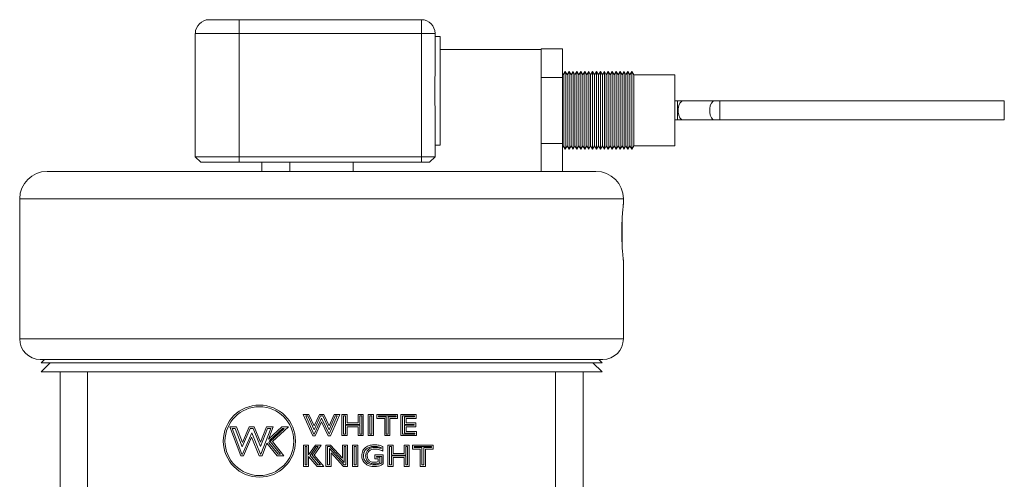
# Model space of a CAD drawing. Header units: inches. Extents: x 0.88 to 7.66, y 1.31 to 10.15.
# Tile 3 of 10: x 0.88 to 3.12, y 5.74 to 6.79. Entities that reach past the tile are written whole.
import ezdxf

# ---------------------------------------------------------------- set-up
doc = ezdxf.new("R2010")
doc.units = ezdxf.units.IN
doc.header["$MEASUREMENT"] = 0

msp = doc.modelspace()

# ---------------------------------------------------------------- linework, layer by layer
at = {"color": 7, "linetype": 'Continuous', "lineweight": 15}
for p, q in [((1.313, 6.7882), (1.3817, 6.7882)), ((1.3817, 6.7882), (1.3817, 6.757)), ((1.3817, 6.7882), (1.7965, 6.7882)), ((1.7965, 6.7882), (1.7965, 6.757)), ((1.3817, 6.757), (1.2817, 6.757)), ((1.2817, 6.6297), (1.2817, 6.757)), ((1.3817, 6.757), (1.3817, 6.4757)), ((1.7965, 6.757), (1.3817, 6.757)), ((1.7965, 6.757), (1.8277, 6.757)), ((1.7965, 6.4757), (1.7965, 6.757)), ((1.8275, 6.7632), (1.8272, 6.7626)), ((1.8275, 6.7603), (1.8275, 6.7632)), ((1.8277, 6.757), (1.8277, 6.6667)), ((1.8397, 6.7497), (1.8277, 6.7497)), ((1.8397, 6.5568), (1.8397, 6.7497)), ((1.8397, 6.7204), (2.0692, 6.7204)), ((2.1182, 6.7214), (2.0692, 6.7214)), ((2.0692, 6.7214), (2.0692, 6.7204)), ((2.0692, 6.7204), (2.0692, 6.4423)), ((2.1182, 6.7214), (2.1182, 6.6565)), ((2.1195, 6.6621), (2.1182, 6.6644)), ((2.124, 6.6699), (2.1195, 6.6621)), ((2.1195, 6.6621), (2.1195, 6.5006)), ((2.1285, 6.6621), (2.124, 6.6699)), ((2.124, 6.6699), (2.124, 6.4929)), ((2.1329, 6.6699), (2.1285, 6.6621)), ((2.1285, 6.6621), (2.1285, 6.5006)), ((2.1374, 6.6621), (2.1329, 6.6699)), ((2.1329, 6.6699), (2.1329, 6.4929)), ((2.1419, 6.6699), (2.1374, 6.6621)), ((2.1374, 6.6621), (2.1374, 6.5006)), ((2.1463, 6.6621), (2.1419, 6.6699)), ((2.1419, 6.6699), (2.1419, 6.4929)), ((2.1508, 6.6699), (2.1463, 6.6621)), ((2.1463, 6.6621), (2.1463, 6.5006)), ((2.1553, 6.6621), (2.1508, 6.6699)), ((2.1508, 6.6699), (2.1508, 6.4929)), ((2.1597, 6.6699), (2.1553, 6.6621)), ((2.1553, 6.6621), (2.1553, 6.5006)), ((2.1642, 6.6621), (2.1597, 6.6699)), ((2.1597, 6.6699), (2.1597, 6.4929)), ((2.1687, 6.6699), (2.1642, 6.6621)), ((2.1642, 6.6621), (2.1642, 6.5006)), ((2.1732, 6.6621), (2.1687, 6.6699)), ((2.1687, 6.6699), (2.1687, 6.4929)), ((2.1776, 6.6699), (2.1732, 6.6621)), ((2.1732, 6.6621), (2.1732, 6.5006)), ((2.1821, 6.6621), (2.1776, 6.6699)), ((2.1776, 6.6699), (2.1776, 6.4929)), ((2.1866, 6.6699), (2.1821, 6.6621)), ((2.1821, 6.6621), (2.1821, 6.5006)), ((2.191, 6.6621), (2.1866, 6.6699)), ((2.1866, 6.6699), (2.1866, 6.4929)), ((2.1955, 6.6699), (2.191, 6.6621)), ((2.191, 6.6621), (2.191, 6.5006)), ((2.2, 6.6621), (2.1955, 6.6699)), ((2.1955, 6.6699), (2.1955, 6.4929)), ((2.2044, 6.6699), (2.2, 6.6621)), ((2.2, 6.6621), (2.2, 6.5006)), ((2.2089, 6.6621), (2.2044, 6.6699)), ((2.2044, 6.6699), (2.2044, 6.4929)), ((2.2134, 6.6699), (2.2089, 6.6621)), ((2.2089, 6.6621), (2.2089, 6.5006)), ((2.2178, 6.6621), (2.2134, 6.6699)), ((2.2134, 6.6699), (2.2134, 6.4929)), ((2.2223, 6.6699), (2.2178, 6.6621)), ((2.2178, 6.6621), (2.2178, 6.5006)), ((2.2268, 6.6621), (2.2223, 6.6699)), ((2.2223, 6.6699), (2.2223, 6.4929)), ((2.2312, 6.6699), (2.2268, 6.6621)), ((2.2268, 6.6621), (2.2268, 6.5006)), ((2.2357, 6.6621), (2.2312, 6.6699)), ((2.2312, 6.6699), (2.2312, 6.4929)), ((2.2402, 6.6699), (2.2357, 6.6621)), ((2.2357, 6.6621), (2.2357, 6.5006)), ((2.2447, 6.6621), (2.2402, 6.6699)), ((2.2402, 6.6699), (2.2402, 6.4929)), ((2.2491, 6.6699), (2.2447, 6.6621)), ((2.2447, 6.6621), (2.2447, 6.5006)), ((2.2536, 6.6621), (2.2491, 6.6699)), ((2.2491, 6.6699), (2.2491, 6.4929)), ((2.2581, 6.6699), (2.2536, 6.6621)), ((2.2536, 6.6621), (2.2536, 6.5006)), ((2.2625, 6.6621), (2.2581, 6.6699)), ((2.2581, 6.6699), (2.2581, 6.4929)), ((2.267, 6.6699), (2.2625, 6.6621)), ((2.2625, 6.6621), (2.2625, 6.5006)), ((2.2715, 6.6621), (2.267, 6.6699)), ((2.267, 6.6699), (2.267, 6.4929)), ((2.2759, 6.6699), (2.2715, 6.6621)), ((2.2715, 6.6621), (2.2715, 6.5006)), ((2.2804, 6.6621), (2.2759, 6.6699)), ((2.2759, 6.6699), (2.2759, 6.4929)), ((2.3742, 6.6621), (2.2804, 6.6621)), ((2.2804, 6.6621), (2.2804, 6.5006)), ((2.3742, 6.6621), (2.3742, 6.5006)), ((1.8275, 6.5972), (1.8275, 6.6543)), ((2.1182, 6.6565), (2.0692, 6.6565)), ((2.1182, 6.6565), (2.1182, 6.5062)), ((1.2817, 6.6218), (1.2817, 6.6297)), ((1.2817, 6.4757), (1.2817, 6.6218)), ((2.38, 6.6032), (2.3742, 6.6032)), ((2.3925, 6.6032), (2.38, 6.6032)), ((2.4641, 6.6032), (2.3925, 6.6032)), ((2.4766, 6.6032), (2.4641, 6.6032)), ((3.1242, 6.6032), (2.4766, 6.6032)), ((3.1242, 6.6032), (3.1242, 6.5595)), ((1.8277, 6.5848), (1.8277, 6.4757)), ((1.8397, 6.5018), (1.8397, 6.5568)), ((2.3742, 6.5595), (2.38, 6.5595)), ((2.38, 6.5595), (2.3925, 6.5595)), ((2.3925, 6.5595), (2.4641, 6.5595)), ((2.4641, 6.5595), (2.4766, 6.5595)), ((2.4766, 6.5595), (3.1242, 6.5595)), ((2.1182, 6.5062), (2.0692, 6.5062)), ((2.1182, 6.5062), (2.1182, 6.4423)), ((1.8277, 6.5018), (1.8397, 6.5018)), ((2.1182, 6.4983), (2.1195, 6.5006)), ((2.1195, 6.5006), (2.124, 6.4929)), ((2.124, 6.4929), (2.1285, 6.5006)), ((2.1285, 6.5006), (2.1329, 6.4929)), ((2.1329, 6.4929), (2.1374, 6.5006)), ((2.1374, 6.5006), (2.1419, 6.4929)), ((2.1419, 6.4929), (2.1463, 6.5006)), ((2.1463, 6.5006), (2.1508, 6.4929)), ((2.1508, 6.4929), (2.1553, 6.5006)), ((2.1553, 6.5006), (2.1597, 6.4929)), ((2.1597, 6.4929), (2.1642, 6.5006)), ((2.1642, 6.5006), (2.1687, 6.4929)), ((2.1687, 6.4929), (2.1732, 6.5006)), ((2.1732, 6.5006), (2.1776, 6.4929)), ((2.1776, 6.4929), (2.1821, 6.5006)), ((2.1821, 6.5006), (2.1866, 6.4929)), ((2.1866, 6.4929), (2.191, 6.5006)), ((2.191, 6.5006), (2.1955, 6.4929)), ((2.1955, 6.4929), (2.2, 6.5006)), ((2.2, 6.5006), (2.2044, 6.4929)), ((2.2044, 6.4929), (2.2089, 6.5006)), ((2.2089, 6.5006), (2.2134, 6.4929)), ((2.2134, 6.4929), (2.2178, 6.5006)), ((2.2178, 6.5006), (2.2223, 6.4929)), ((2.2223, 6.4929), (2.2268, 6.5006)), ((2.2268, 6.5006), (2.2312, 6.4929)), ((2.2312, 6.4929), (2.2357, 6.5006)), ((2.2357, 6.5006), (2.2402, 6.4929)), ((2.2402, 6.4929), (2.2447, 6.5006)), ((2.2447, 6.5006), (2.2491, 6.4929)), ((2.2491, 6.4929), (2.2536, 6.5006)), ((2.2536, 6.5006), (2.2581, 6.4929)), ((2.2581, 6.4929), (2.2625, 6.5006)), ((2.2625, 6.5006), (2.267, 6.4929)), ((2.267, 6.4929), (2.2715, 6.5006)), ((2.2715, 6.5006), (2.2759, 6.4929)), ((2.2759, 6.4929), (2.2804, 6.5006)), ((2.2804, 6.5006), (2.3742, 6.5006)), ((1.2817, 6.4757), (1.3817, 6.4757)), ((1.2817, 6.4757), (1.2942, 6.4632)), ((1.3817, 6.4632), (1.2942, 6.4632)), ((1.3817, 6.4757), (1.7965, 6.4757)), ((1.3817, 6.4757), (1.3817, 6.4632)), ((1.7965, 6.4632), (1.3817, 6.4632)), ((1.433, 6.4632), (1.433, 6.4423)), ((1.4971, 6.4632), (1.4971, 6.4423)), ((1.6413, 6.4423), (1.6413, 6.4632)), ((1.7965, 6.4757), (1.8277, 6.4757)), ((1.7965, 6.4632), (1.7965, 6.4757)), ((1.8152, 6.4632), (1.7965, 6.4632)), ((1.8152, 6.4632), (1.8277, 6.4757)), ((0.9442, 6.4423), (2.1942, 6.4423)), ((0.8817, 6.3798), (0.8817, 6.0606)), ((2.2567, 6.3679), (2.2567, 6.3798)), ((2.2538, 6.3337), (2.2538, 6.2736)), ((2.2567, 6.0606), (2.2567, 6.2397)), ((2.2097, 6.0136), (0.9287, 6.0136)), ((0.938, 6.0136), (0.9303, 6.0059)), ((2.2081, 6.0059), (2.2004, 6.0136)), ((0.9512, 6.0059), (0.9303, 5.9851)), ((0.9303, 6.0059), (2.2081, 6.0059)), ((2.2081, 5.9851), (2.1873, 6.0059)), ((0.9303, 5.9851), (0.9737, 5.9851)), ((0.9737, 4.9981), (0.9737, 5.9851)), ((0.9737, 5.9851), (1.0362, 5.9851)), ((1.0362, 5.9851), (1.0362, 4.9981)), ((1.0362, 5.9851), (1.3378, 5.9851)), ((1.3378, 5.9851), (1.8006, 5.9851)), ((1.8006, 5.9851), (2.1022, 5.9851)), ((2.1022, 4.9981), (2.1022, 5.9851)), ((2.1022, 5.9851), (2.1647, 5.9851)), ((2.1647, 5.9851), (2.2081, 5.9851)), ((2.1647, 5.9851), (2.1647, 4.9981)), ((1.5277, 5.8884), (1.5405, 5.8884)), ((1.5496, 5.8391), (1.5277, 5.8884)), ((1.5334, 5.8847), (1.538, 5.8847)), ((1.552, 5.8429), (1.5334, 5.8847)), ((1.538, 5.8847), (1.5523, 5.8529)), ((1.5405, 5.8884), (1.5523, 5.862)), ((1.5523, 5.862), (1.5645, 5.8884)), ((1.5523, 5.8529), (1.5669, 5.8847)), ((1.5694, 5.8799), (1.5524, 5.8429)), ((1.5645, 5.8884), (1.5744, 5.8884)), ((1.5669, 5.8847), (1.572, 5.8847)), ((1.5865, 5.8429), (1.5694, 5.8799)), ((1.572, 5.8847), (1.5866, 5.8531)), ((1.5744, 5.8884), (1.5865, 5.8623)), ((1.5865, 5.8623), (1.5977, 5.8884)), ((1.5866, 5.8531), (1.6002, 5.8847)), ((1.6048, 5.8847), (1.5869, 5.8429)), ((1.6105, 5.8884), (1.5893, 5.8391)), ((1.5977, 5.8884), (1.6105, 5.8884)), ((1.6002, 5.8847), (1.6048, 5.8847)), ((1.6157, 5.8884), (1.6276, 5.8884)), ((1.6157, 5.8398), (1.6157, 5.8884)), ((1.6195, 5.8435), (1.6195, 5.8847)), ((1.6195, 5.8847), (1.6238, 5.8847)), ((1.6238, 5.8847), (1.6238, 5.8656)), ((1.6276, 5.8884), (1.6276, 5.8694)), ((1.6525, 5.8694), (1.6525, 5.8884)), ((1.6525, 5.8884), (1.6643, 5.8884)), ((1.6563, 5.8656), (1.6563, 5.8847)), ((1.6563, 5.8847), (1.6606, 5.8847)), ((1.6606, 5.8847), (1.6606, 5.8435)), ((1.6643, 5.8884), (1.6643, 5.8398)), ((1.6755, 5.8398), (1.6755, 5.8884)), ((1.6755, 5.8884), (1.6873, 5.8884)), ((1.6793, 5.8847), (1.6836, 5.8847)), ((1.6793, 5.8435), (1.6793, 5.8847)), ((1.6836, 5.8847), (1.6836, 5.8435)), ((1.6873, 5.8884), (1.6873, 5.8398)), ((1.6952, 5.8792), (1.6952, 5.8884)), ((1.6952, 5.8884), (1.7425, 5.8884)), ((1.713, 5.8792), (1.6952, 5.8792)), ((1.699, 5.883), (1.699, 5.8847)), ((1.699, 5.8847), (1.7388, 5.8847)), ((1.7167, 5.883), (1.699, 5.883)), ((1.713, 5.8398), (1.713, 5.8792)), ((1.7167, 5.8435), (1.7167, 5.883)), ((1.7388, 5.883), (1.7211, 5.883)), ((1.7211, 5.883), (1.7211, 5.8435)), ((1.7248, 5.8792), (1.7248, 5.8398)), ((1.7425, 5.8792), (1.7248, 5.8792)), ((1.7388, 5.8847), (1.7388, 5.883)), ((1.7425, 5.8884), (1.7425, 5.8792)), ((1.7498, 5.8884), (1.7846, 5.8884)), ((1.7498, 5.8398), (1.7498, 5.8884)), ((1.7535, 5.8847), (1.7808, 5.8847)), ((1.7535, 5.8435), (1.7535, 5.8847)), ((1.7808, 5.883), (1.7578, 5.883)), ((1.7578, 5.883), (1.7578, 5.8656)), ((1.7616, 5.8792), (1.7616, 5.8694)), ((1.7846, 5.8792), (1.7616, 5.8792)), ((1.7808, 5.8847), (1.7808, 5.883)), ((1.7846, 5.8884), (1.7846, 5.8792)), ((1.3601, 5.86), (1.3753, 5.86)), ((1.3851, 5.7937), (1.3601, 5.86)), ((1.3877, 5.7975), (1.3655, 5.8562)), ((1.3655, 5.8562), (1.3727, 5.8562)), ((1.3727, 5.8562), (1.3885, 5.8142)), ((1.3753, 5.86), (1.3888, 5.8242)), ((1.3885, 5.8142), (1.4069, 5.8562)), ((1.3888, 5.8242), (1.4044, 5.86)), ((1.4044, 5.86), (1.416, 5.86)), ((1.4069, 5.8562), (1.4135, 5.8562)), ((1.4135, 5.8562), (1.4304, 5.8148)), ((1.416, 5.86), (1.4303, 5.825)), ((1.4303, 5.825), (1.4438, 5.86)), ((1.4304, 5.8148), (1.4463, 5.8562)), ((1.4536, 5.8562), (1.4311, 5.7975)), ((1.4438, 5.86), (1.459, 5.86)), ((1.4463, 5.8562), (1.4536, 5.8562)), ((1.459, 5.86), (1.4483, 5.8319)), ((1.4483, 5.8319), (1.4788, 5.86)), ((1.4515, 5.8298), (1.4802, 5.8562)), ((1.4844, 5.8562), (1.452, 5.8264)), ((1.494, 5.86), (1.4572, 5.8261)), ((1.4788, 5.86), (1.494, 5.86)), ((1.4802, 5.8562), (1.4844, 5.8562)), ((1.5694, 5.871), (1.5548, 5.8391)), ((1.5841, 5.8391), (1.5694, 5.871)), ((1.6238, 5.8656), (1.6563, 5.8656)), ((1.6563, 5.8639), (1.6238, 5.8639)), ((1.6238, 5.8639), (1.6238, 5.8435)), ((1.6276, 5.8694), (1.6525, 5.8694)), ((1.6276, 5.8602), (1.6276, 5.8398)), ((1.6525, 5.8602), (1.6276, 5.8602)), ((1.6525, 5.8398), (1.6525, 5.8602)), ((1.6563, 5.8435), (1.6563, 5.8639)), ((1.7578, 5.8656), (1.7802, 5.8656)), ((1.7802, 5.8639), (1.7578, 5.8639)), ((1.7578, 5.8639), (1.7578, 5.8452)), ((1.7616, 5.8694), (1.7839, 5.8694)), ((1.7616, 5.8602), (1.7616, 5.849)), ((1.7839, 5.8602), (1.7616, 5.8602)), ((1.7802, 5.8656), (1.7802, 5.8639)), ((1.7839, 5.8694), (1.7839, 5.8602)), ((1.4101, 5.8462), (1.3889, 5.7975)), ((1.41, 5.8365), (1.3913, 5.7937)), ((1.4274, 5.7937), (1.41, 5.8365)), ((1.4299, 5.7975), (1.4101, 5.8462)), ((1.5548, 5.8391), (1.5496, 5.8391)), ((1.5524, 5.8429), (1.552, 5.8429)), ((1.5893, 5.8391), (1.5841, 5.8391)), ((1.5869, 5.8429), (1.5865, 5.8429)), ((1.6276, 5.8398), (1.6157, 5.8398)), ((1.6238, 5.8435), (1.6195, 5.8435)), ((1.6643, 5.8398), (1.6525, 5.8398)), ((1.6606, 5.8435), (1.6563, 5.8435)), ((1.6873, 5.8398), (1.6755, 5.8398)), ((1.6836, 5.8435), (1.6793, 5.8435)), ((1.7248, 5.8398), (1.713, 5.8398)), ((1.7211, 5.8435), (1.7167, 5.8435)), ((1.7853, 5.8398), (1.7498, 5.8398)), ((1.7815, 5.8435), (1.7535, 5.8435)), ((1.7578, 5.8452), (1.7815, 5.8452)), ((1.7616, 5.849), (1.7853, 5.849)), ((1.7815, 5.8452), (1.7815, 5.8435)), ((1.7853, 5.849), (1.7853, 5.8398)), ((1.4447, 5.8226), (1.4336, 5.7937)), ((1.4684, 5.7937), (1.4447, 5.8226)), ((1.449, 5.8233), (1.4515, 5.8298)), ((1.4702, 5.7975), (1.449, 5.8233)), ((1.452, 5.8264), (1.4757, 5.7975)), ((1.4572, 5.8261), (1.4836, 5.7937)), ((1.5279, 5.8184), (1.5398, 5.8184)), ((1.5279, 5.7698), (1.5279, 5.8184)), ((1.5317, 5.8147), (1.536, 5.8147)), ((1.5317, 5.7735), (1.5317, 5.8147)), ((1.536, 5.8147), (1.536, 5.7735)), ((1.5398, 5.7964), (1.5551, 5.8184)), ((1.5398, 5.8184), (1.5398, 5.7964)), ((1.543, 5.7945), (1.557, 5.8147)), ((1.5615, 5.8147), (1.548, 5.7952)), ((1.5687, 5.8184), (1.5527, 5.7955)), ((1.5551, 5.8184), (1.5687, 5.8184)), ((1.557, 5.8147), (1.5615, 5.8147)), ((1.5792, 5.8184), (1.5898, 5.8184)), ((1.5792, 5.7698), (1.5792, 5.8184)), ((1.5829, 5.8147), (1.5882, 5.8147)), ((1.5829, 5.7735), (1.5829, 5.8147)), ((1.6208, 5.7735), (1.5873, 5.8107)), ((1.5873, 5.8107), (1.5873, 5.7735)), ((1.5882, 5.8147), (1.6204, 5.7789)), ((1.5898, 5.8184), (1.6166, 5.7887)), ((1.6166, 5.7887), (1.6166, 5.8184)), ((1.6166, 5.8184), (1.6285, 5.8184)), ((1.6204, 5.7789), (1.6204, 5.8147)), ((1.6204, 5.8147), (1.6247, 5.8147)), ((1.6247, 5.8147), (1.6247, 5.7735)), ((1.6285, 5.8184), (1.6285, 5.7698)), ((1.6396, 5.7698), (1.6396, 5.8184)), ((1.6396, 5.8184), (1.6515, 5.8184)), ((1.6434, 5.7735), (1.6434, 5.8147)), ((1.6434, 5.8147), (1.6477, 5.8147)), ((1.6477, 5.8147), (1.6477, 5.7735)), ((1.6515, 5.8184), (1.6515, 5.7698)), ((1.7049, 5.8127), (1.7049, 5.8103)), ((1.7086, 5.8152), (1.7086, 5.8046)), ((1.7205, 5.8184), (1.7323, 5.8184)), ((1.7205, 5.7698), (1.7205, 5.8184)), ((1.7242, 5.8147), (1.7285, 5.8147)), ((1.7242, 5.7735), (1.7242, 5.8147)), ((1.7285, 5.8147), (1.7285, 5.7956)), ((1.7323, 5.8184), (1.7323, 5.7994)), ((1.7573, 5.7994), (1.7573, 5.8184)), ((1.7573, 5.8184), (1.7691, 5.8184)), ((1.761, 5.7956), (1.761, 5.8147)), ((1.761, 5.8147), (1.7653, 5.8147)), ((1.7653, 5.8147), (1.7653, 5.7735)), ((1.7691, 5.8184), (1.7691, 5.7698)), ((1.7763, 5.8092), (1.7763, 5.8184)), ((1.7763, 5.8184), (1.8236, 5.8184)), ((1.7941, 5.8092), (1.7763, 5.8092)), ((1.7801, 5.8147), (1.8199, 5.8147)), ((1.7801, 5.813), (1.7801, 5.8147)), ((1.7978, 5.813), (1.7801, 5.813)), ((1.7941, 5.7698), (1.7941, 5.8092)), ((1.7978, 5.7735), (1.7978, 5.813)), ((1.8199, 5.813), (1.8021, 5.813)), ((1.8021, 5.813), (1.8021, 5.7735)), ((1.8059, 5.8092), (1.8059, 5.7698)), ((1.8236, 5.8092), (1.8059, 5.8092)), ((1.8199, 5.8147), (1.8199, 5.813)), ((1.8236, 5.8184), (1.8236, 5.8092)), ((1.3913, 5.7937), (1.3851, 5.7937)), ((1.3889, 5.7975), (1.3877, 5.7975)), ((1.4336, 5.7937), (1.4274, 5.7937)), ((1.4311, 5.7975), (1.4299, 5.7975)), ((1.4836, 5.7937), (1.4684, 5.7937)), ((1.4757, 5.7975), (1.4702, 5.7975)), ((1.5398, 5.7925), (1.5398, 5.7698)), ((1.5591, 5.7698), (1.5398, 5.7925)), ((1.5609, 5.7735), (1.543, 5.7945)), ((1.548, 5.7952), (1.5665, 5.7735)), ((1.5527, 5.7955), (1.5746, 5.7698)), ((1.591, 5.8009), (1.591, 5.7698)), ((1.6191, 5.7698), (1.591, 5.8009)), ((1.6909, 5.7961), (1.7099, 5.7961)), ((1.6909, 5.7869), (1.6909, 5.7961)), ((1.6981, 5.7869), (1.6909, 5.7869)), ((1.6946, 5.7906), (1.6946, 5.7923)), ((1.6946, 5.7923), (1.7062, 5.7923)), ((1.7019, 5.7906), (1.6946, 5.7906)), ((1.6981, 5.7808), (1.6981, 5.7869)), ((1.7019, 5.7784), (1.7019, 5.7906)), ((1.7062, 5.7923), (1.7062, 5.7775)), ((1.7099, 5.7961), (1.7099, 5.7758)), ((1.7285, 5.7956), (1.761, 5.7956)), ((1.761, 5.7939), (1.7285, 5.7939)), ((1.7285, 5.7939), (1.7285, 5.7735)), ((1.7323, 5.7994), (1.7573, 5.7994)), ((1.7323, 5.7902), (1.7323, 5.7698)), ((1.7573, 5.7902), (1.7323, 5.7902)), ((1.7573, 5.7698), (1.7573, 5.7902)), ((1.761, 5.7735), (1.761, 5.7939)), ((1.5398, 5.7698), (1.5279, 5.7698)), ((1.536, 5.7735), (1.5317, 5.7735)), ((1.5746, 5.7698), (1.5591, 5.7698)), ((1.5665, 5.7735), (1.5609, 5.7735)), ((1.591, 5.7698), (1.5792, 5.7698)), ((1.5873, 5.7735), (1.5829, 5.7735)), ((1.6285, 5.7698), (1.6191, 5.7698)), ((1.6247, 5.7735), (1.6208, 5.7735)), ((1.6515, 5.7698), (1.6396, 5.7698)), ((1.6477, 5.7735), (1.6434, 5.7735)), ((1.7323, 5.7698), (1.7205, 5.7698)), ((1.7285, 5.7735), (1.7242, 5.7735)), ((1.7691, 5.7698), (1.7573, 5.7698)), ((1.7653, 5.7735), (1.761, 5.7735)), ((1.8059, 5.7698), (1.7941, 5.7698)), ((1.8021, 5.7735), (1.7978, 5.7735))]:
    msp.add_line(p, q, dxfattribs=at)
at = {"color": 8, "linetype": 'Continuous', "lineweight": 15}
for p, q in [((2.38, 6.6032), (2.38, 6.5595)), ((2.4766, 6.6032), (2.4766, 6.5595)), ((2.2567, 6.3798), (0.8817, 6.3798)), ((0.8817, 6.0606), (2.2567, 6.0606))]:
    msp.add_line(p, q, dxfattribs=at)
at = {"color": 8, "linetype": 'Continuous', "lineweight": 15, "flags": 128}
for points in [[(2.3925, 6.6032), (2.3888, 6.6019), (2.3855, 6.5981), (2.383, 6.5923), (2.3817, 6.5852), (2.3817, 6.5776), (2.383, 6.5704), (2.3855, 6.5646), (2.3888, 6.5608), (2.3925, 6.5595), (2.3925, 6.5595)], [(2.4641, 6.6032), (2.4603, 6.6019), (2.457, 6.5981), (2.4546, 6.5923), (2.4533, 6.5852), (2.4533, 6.5776), (2.4546, 6.5704), (2.457, 6.5646), (2.4603, 6.5608), (2.4641, 6.5595), (2.4641, 6.5595)]]:
    msp.add_lwpolyline(points, dxfattribs=at)
at = {"color": 7, "linetype": 'Continuous', "lineweight": 15}
for radius in [0.0822, 0.0784]:
    msp.add_circle((1.4277, 5.8273), radius, dxfattribs=at)
for centre, radius, start, end in [((1.313, 6.757), 0.0312, 90, 180), ((1.7965, 6.757), 0.0312, 0, 90), ((0.9442, 6.3798), 0.0625, 90, 180), ((2.1942, 6.3798), 0.0625, 0, 90), ((0.9287, 6.0606), 0.047, 180, 270), ((2.2097, 6.0606), 0.047, 270, 0)]:
    msp.add_arc(centre, radius, start, end, dxfattribs=at)
for points, knots in [([(1.8277, 6.6667), (1.8276, 6.6598), (1.8274, 6.6459), (1.8271, 6.6249), (1.8275, 6.6042), (1.8276, 6.5913), (1.8277, 6.5848)], [0, 0, 0, 0, 0.256019, 0.518821, 0.75725, 1, 1, 1, 1]), ([(2.2566, 6.3679), (2.2566, 6.3679), (2.2566, 6.3679), (2.2555, 6.3581), (2.2541, 6.3412), (2.2531, 6.3198), (2.2529, 6.2981), (2.2535, 6.2783), (2.2545, 6.2611), (2.2557, 6.2476), (2.2566, 6.2395), (2.2566, 6.2397), (2.2566, 6.2397)], [0, 0, 0, 0, 0.081216, 0.202562, 0.320537, 0.429576, 0.527633, 0.619714, 0.71361, 0.815045, 0.925938, 1, 1, 1, 1]), ([(1.6607, 5.794), (1.6612, 5.7981), (1.6622, 5.8062), (1.6706, 5.8144), (1.6802, 5.8185), (1.6865, 5.8189), (1.6897, 5.8191)], [0, 0, 0, 0, 0.279109, 0.558356, 0.778954, 1, 1, 1, 1]), ([(1.6644, 5.794), (1.6648, 5.7974), (1.6657, 5.8043), (1.6729, 5.8113), (1.6812, 5.8149), (1.6868, 5.8152), (1.6897, 5.8153)], [0, 0, 0, 0, 0.27361, 0.54625, 0.768763, 1, 1, 1, 1]), ([(1.6907, 5.813), (1.6878, 5.8128), (1.6818, 5.8124), (1.6744, 5.8077), (1.67, 5.8008), (1.6696, 5.796), (1.6694, 5.7936)], [0, 0, 0, 0, 0.2660452, 0.5526706, 0.7784903, 1, 1, 1, 1]), ([(1.6907, 5.8092), (1.6882, 5.8091), (1.6833, 5.8088), (1.6772, 5.805), (1.6736, 5.7995), (1.6733, 5.7956), (1.6731, 5.7936)], [0, 0, 0, 0, 0.280735, 0.559654, 0.77965, 1, 1, 1, 1]), ([(1.6897, 5.8191), (1.6933, 5.8189), (1.6999, 5.8186), (1.706, 5.8162), (1.7086, 5.8152)], [0, 0, 0, 0, 0.559956, 1, 1, 1, 1]), ([(1.6897, 5.8153), (1.6926, 5.8152), (1.6978, 5.815), (1.7027, 5.8134), (1.7049, 5.8127)], [0, 0, 0, 0, 0.5604796, 1, 1, 1, 1]), ([(1.7049, 5.8103), (1.7023, 5.8112), (1.6977, 5.8126), (1.6928, 5.8129), (1.6907, 5.813)], [0, 0, 0, 0, 0.560344, 1, 1, 1, 1]), ([(1.7086, 5.8046), (1.7054, 5.8061), (1.6997, 5.8086), (1.6935, 5.809), (1.6907, 5.8092)], [0, 0, 0, 0, 0.559986, 1, 1, 1, 1]), ([(1.6896, 5.7691), (1.6856, 5.7694), (1.6776, 5.77), (1.6678, 5.7761), (1.6616, 5.7846), (1.661, 5.7909), (1.6607, 5.794)], [0, 0, 0, 0, 0.280502, 0.560121, 0.779993, 1, 1, 1, 1]), ([(1.6896, 5.7729), (1.686, 5.7731), (1.679, 5.7737), (1.6705, 5.7788), (1.6652, 5.7861), (1.6647, 5.7914), (1.6644, 5.794)], [0, 0, 0, 0, 0.291496, 0.570963, 0.785138, 1, 1, 1, 1]), ([(1.6694, 5.7936), (1.6698, 5.7906), (1.6705, 5.7847), (1.6766, 5.7786), (1.6835, 5.7756), (1.6879, 5.7754), (1.69, 5.7752)], [0, 0, 0, 0, 0.2841118, 0.5720248, 0.7893744, 1, 1, 1, 1]), ([(1.6731, 5.7936), (1.6734, 5.7913), (1.674, 5.7865), (1.6789, 5.7817), (1.6845, 5.7793), (1.6882, 5.7791), (1.69, 5.779)], [0, 0, 0, 0, 0.279194, 0.558309, 0.778922, 1, 1, 1, 1]), ([(1.7062, 5.7775), (1.7033, 5.776), (1.6981, 5.7734), (1.6922, 5.773), (1.6896, 5.7729)], [0, 0, 0, 0, 0.5478635, 1, 1, 1, 1]), ([(1.7099, 5.7758), (1.7083, 5.7746), (1.705, 5.7721), (1.698, 5.7699), (1.6928, 5.7694), (1.6896, 5.7691)], [0, 0, 0, 0, 0.279345, 0.559837, 1, 1, 1, 1]), ([(1.69, 5.779), (1.6916, 5.7791), (1.6944, 5.7793), (1.697, 5.7804), (1.6981, 5.7808)], [0, 0, 0, 0, 0.559658, 1, 1, 1, 1]), ([(1.69, 5.7752), (1.6925, 5.7755), (1.6966, 5.7759), (1.7003, 5.7777), (1.7019, 5.7784)], [0, 0, 0, 0, 0.58542, 1, 1, 1, 1])]:
    msp.add_open_spline(points, degree=3, knots=knots, dxfattribs=at)

doc.saveas('drawing.dxf')
